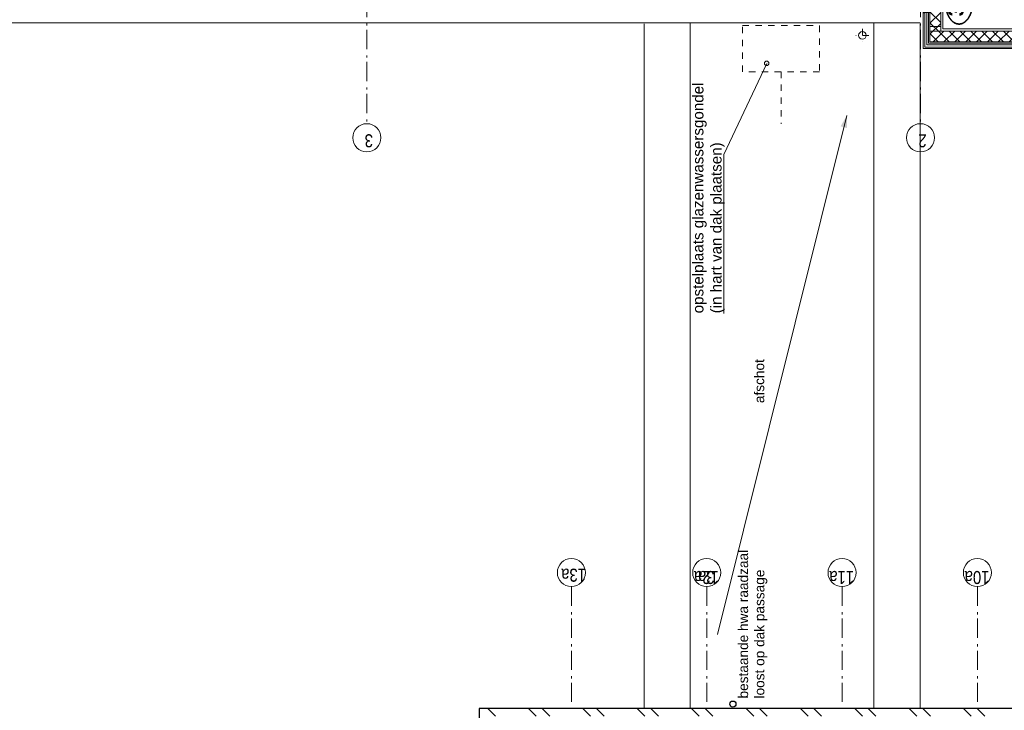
# Model space of a CAD drawing. Header units: millimetres. Extents: x 164327 to 368283, y 131426 to 274001.
# Tile 111 of 160: x 340573 to 353377, y 210241 to 219224. Entities that reach past the tile are written whole.
import ezdxf
from ezdxf.enums import TextEntityAlignment as Align

# ---------------------------------------------------------------- set-up
doc = ezdxf.new("R2010")
doc.units = ezdxf.units.MM
doc.header["$LTSCALE"] = 400
doc.linetypes.add('STYLE_01', pattern=[0.416641, 0.208282, -0.208359])
doc.linetypes.add('STYLE_06', pattern=[1.041641, 0.625, -0.208282, 0.069427, -0.138931])
for name, color, linetype, lineweight in [('Buitenkozijnen', 140, 'Continuous', 15), ('Detailaanduiding', 5, 'Continuous', 70), ('mat-baksteen', 5, 'Continuous', 25), ('mat-beton (ihwg)', 5, 'Continuous', 25), ('None', 7, 'Continuous', 9), ('Tekst', 140, 'Continuous', 15)]:
    doc.layers.add(name, color=color, linetype=linetype, lineweight=lineweight)
doc.styles.add('Arial', font='arial.ttf', dxfattribs={"height": 211.666667})
doc.styles.add('Arial Narrow', font='ARIALN.TTF', dxfattribs={"height": 222.25})
doc.styles.add('Arial Narrow (bold)', font='ARIALNB.TTF', dxfattribs={"height": 172.861111})
doc.styles.get("Standard").update_dxf_attribs({"font": 'arial.ttf'})

# ---------------------------------------------------------------- blocks, each defined once
blk = doc.blocks.new('*X627')
at = {"layer": 'None', "lineweight": 5}
for p, q in [((29648, -27486), (29701, -27433)), ((29719, -27557), (29843, -27433)), ((29844, -27573), (29984, -27433)), ((29986, -27573), (30060, -27498)), ((30127, -27573), (30131, -27569))]:
    blk.add_line(p, q, dxfattribs=at)
at = {"layer": 'None', "lineweight": 13}
for p, q in [((29695, -27433), (29835, -27573)), ((29837, -27433), (29977, -27573)), ((29978, -27433), (30118, -27573))]:
    blk.add_line(p, q, dxfattribs=at)
blk = doc.blocks.new('*X628')
at = {"layer": 'None', "lineweight": 13}
for p, q in [((29595, -27474), (29735, -27614)), ((29595, -27615), (29735, -27755)), ((29595, -27756), (29735, -27896)), ((29595, -27898), (29735, -28038)), ((29595, -28039), (29735, -28179)), ((29595, -28181), (29735, -28321)), ((29595, -28322), (29735, -28462)), ((29595, -28463), (29735, -28603)), ((29595, -28605), (29735, -28745)), ((29595, -28746), (29735, -28886)), ((29595, -28888), (29735, -29028)), ((29595, -29029), (29676, -29110))]:
    blk.add_line(p, q, dxfattribs=at)
at = {"layer": 'None', "lineweight": 5}
for p, q in [((29595, -27540), (29648, -27486)), ((29595, -27681), (29719, -27557)), ((29595, -27823), (29735, -27683)), ((29595, -27964), (29735, -27824)), ((29595, -28105), (29735, -27965)), ((29595, -28247), (29735, -28107)), ((29595, -28388), (29735, -28248)), ((29595, -28530), (29735, -28390)), ((29595, -28671), (29735, -28531)), ((29595, -28812), (29735, -28672)), ((29595, -28954), (29735, -28814)), ((29595, -29095), (29735, -28955)), ((29721, -29110), (29735, -29097))]:
    blk.add_line(p, q, dxfattribs=at)
blk = doc.blocks.new('*X629')
at = {"layer": 'None', "lineweight": 5}
for p, q in [((29995, -27422), (30071, -27346)), ((30060, -27498), (30135, -27424)), ((30131, -27569), (30135, -27565))]:
    blk.add_line(p, q, dxfattribs=at)
at = {"layer": 'None', "lineweight": 13}
blk.add_line((30032, -27346), (30135, -27448), dxfattribs=at)
blk = doc.blocks.new('*U630')
at = {"layer": 'None', "color": 140, "lineweight": 15}
for p, q in [((29974, -27345), (29507, -27345)), ((29507, -27345), (29507, -29112)), ((29974, -27365), (29527, -27365)), ((29527, -27365), (29527, -29112)), ((29974, -27345), (29974, -27365)), ((29977, -27346), (29977, -27424)), ((29977, -27346), (29995, -27346)), ((29995, -27346), (29995, -27424)), ((30129, -27346), (30129, -27573)), ((30129, -27346), (30156, -27346)), ((30156, -27346), (30156, -27600)), ((29577, -27415), (29577, -29110)), ((30135, -27415), (29577, -27415)), ((29595, -27433), (29595, -29110)), ((30135, -27433), (29595, -27433)), ((30129, -27573), (29735, -27573)), ((29735, -27573), (29735, -29110)), ((30156, -27600), (29762, -27600)), ((29762, -27600), (29762, -29110))]:
    blk.add_line(p, q, dxfattribs=at)
at = {"layer": 'None', "color": 8, "linetype": 'Continuous', "lineweight": 5}
for p, q in [((29555, -27393), (29555, -29110)), ((29557, -27393), (29977, -27393))]:
    blk.add_line(p, q, dxfattribs=at)
at = {"layer": 'None', "color": 140, "linetype": 'Continuous', "lineweight": 15}
for p, q in [((29995, -27346), (29995, -27433)), ((29995, -27346), (30135, -27346)), ((30135, -27346), (30135, -27573)), ((29995, -27433), (29595, -27433)), ((29595, -27433), (29595, -29110)), ((30135, -27573), (29735, -27573)), ((29735, -27573), (29735, -29110))]:
    blk.add_line(p, q, dxfattribs=at)
for points in [[(29795, -27573), (29795, -27433), (29735, -27433), (29735, -27573)], [(30135, -27573), (30135, -27433), (30075, -27433), (30075, -27573)]]:
    blk.add_lwpolyline(points, close=True, dxfattribs=at)
at = {"layer": 'None', "color": 140}
for name in ['*X629', '*X628', '*X627']:
    blk.add_blockref(name, (0, 0), dxfattribs=at)
blk = doc.blocks.new('*X946')
at = {"layer": 'None', "lineweight": 9}
for p, q in [((20821, -21782), (20921, -21682)), ((20821, -22312), (20921, -22212)), ((20821, -22489), (20921, -22389)), ((20821, -23020), (20921, -22920)), ((20821, -23196), (20921, -23096)), ((20821, -23727), (20921, -23627)), ((20821, -23903), (20921, -23803)), ((20821, -24434), (20921, -24334)), ((20821, -24610), (20921, -24510)), ((20821, -25141), (20921, -25041)), ((20821, -25317), (20921, -25217)), ((20821, -25848), (20921, -25748)), ((20821, -26024), (20921, -25924)), ((20821, -26555), (20921, -26455)), ((20821, -26731), (20921, -26631)), ((20821, -27262), (20921, -27162)), ((20821, -27439), (20921, -27339)), ((20821, -27969), (20921, -27869)), ((20821, -28146), (20921, -28046))]:
    blk.add_line(p, q, dxfattribs=at)
blk = doc.blocks.new('HWA')
at = {"layer": 'None', "color": 92, "linetype": 'Continuous', "lineweight": 25}
blk.add_circle((0, -74), 40, dxfattribs=at)
blk = doc.blocks.new('Detail')
at = {"layer": 'Detailaanduiding', "color": 1, "linetype": 'Continuous', "lineweight": 35}
blk.add_open_spline([(-134, 154), (-70, 177), (77, 177), (141, 154), (205, 130), (242, 90), (278, 49), (278, 2), (278, -45), (242, -85), (205, -126), (141, -149), (77, -173), (-70, -173), (-134, -149), (-198, -126), (-235, -85), (-272, -45), (-272, 2), (-272, 49), (-235, 90), (-198, 130), (-134, 154)], degree=2, knots=[0, 0, 0, 0.097932, 0.195864, 0.195864, 0.280023, 0.280023, 0.347931, 0.347931, 0.415846, 0.415846, 0.5, 0.5, 0.597932, 0.695864, 0.695864, 0.780023, 0.780023, 0.847931, 0.847931, 0.915846, 0.915846, 1, 1, 1], dxfattribs=at)
at = {"layer": 'Detailaanduiding', "style": 'Arial Narrow (bold)'}
blk.add_attdef('Detail', text='', height=198, dxfattribs=at).set_placement((-170, 142), align=Align.TOP_LEFT)
at = {"layer": 'None', "color": 0, "flags": 1}
blk.add_attdef('Fragment', (-272, -528), '', height=198, dxfattribs=at)
blk = doc.blocks.new('*U1307')
at = {"layer": 'None', "color": 140, "linetype": 'STYLE_01', "lineweight": 15}
for p, q in [((29678, -26640), (29678, -26470)), ((29763, -26555), (29593, -26555))]:
    blk.add_line(p, q, dxfattribs=at)
at = {"layer": 'None', "color": 140, "linetype": 'Continuous', "lineweight": 15}
blk.add_circle((29678, -26555), 50, dxfattribs=at)
blk = doc.blocks.new('*U1591')
at = {"layer": 'None', "color": 43, "linetype": 'Continuous', "lineweight": 9}
for centre in [(28347, -20110), (28347, -27310)]:
    blk.add_circle(centre, 183, dxfattribs=at)
at = {"layer": 'None', "color": 43, "char_height": 169, "width": 160.91, "attachment_point": 1, "rotation": 90, "style": 'Arial Narrow'}
for s, insert in [('3', (28223, -20190)), ('2', (28223, -27390))]:
    blk.add_mtext(s, dxfattribs=dict(at, insert=insert))

msp = doc.modelspace()

# ---------------------------------------------------------------- linework, layer by layer
at = {"layer": 'Buitenkozijnen', "color": 43, "linetype": 'Continuous', "lineweight": 9}
for p, q in [((352282.47012, 219182.4865), (330125.55398, 219182.4865)), ((348691.48973, 219172.48649), (348691.48973, 210262.75849)), ((352282.47012, 219172.48649), (352282.47012, 210262.75849))]:
    msp.add_line(p, q, dxfattribs=at)
at = {"layer": 'mat-baksteen', "lineweight": 25}
for p, q in [((366226.97992, 210262.75849), (346546.97992, 210262.75849)), ((346546.97992, 210262.75849), (346546.97992, 190582.75849))]:
    msp.add_line(p, q, dxfattribs=at)
at = {"layer": 'None', "color": 43, "linetype": 'STYLE_06', "lineweight": 9}
for p, q in [((345086.97992, 251591.69912), (345086.97992, 217871.79849)), ((352286.97992, 251591.69912), (352286.97992, 217871.79849))]:
    msp.add_line(p, q, dxfattribs=at)
at = {"layer": 'None', "color": 8, "lineweight": 5}
for p, q in [((349728.79267, 217468.75849), (350286.97992, 218655.80244)), ((349728.79267, 215404.64523), (349728.79267, 217468.75849))]:
    msp.add_line(p, q, dxfattribs=at)
at = {"layer": 'None', "color": 8, "linetype": 'STYLE_01', "lineweight": 5}
msp.add_line((350473.25191, 218547.20209), (350473.25191, 217868.75849), dxfattribs=at)
at = {"layer": 'None', "color": 8, "linetype": 'Continuous', "lineweight": 5}
msp.add_line((349646.97992, 211228.75849), (351330.72703, 217980.13307), dxfattribs=at)
at = {"layer": 'None', "color": 7, "linetype": 'STYLE_06', "lineweight": 9}
for p, q in [((347746.97992, 211849.86624), (347746.97992, 210349.86624)), ((349506.97992, 211849.86624), (349506.97992, 210349.86624)), ((349506.97992, 211849.86624), (349506.97992, 210349.86624)), ((351266.97992, 211849.86624), (351266.97992, 210349.86624)), ((353026.97992, 211849.86624), (353026.97992, 210349.86624))]:
    msp.add_line(p, q, dxfattribs=at)
at = {"layer": 'None', "color": 140, "linetype": 'Continuous', "lineweight": 15}
msp.add_lwpolyline([(349291.48992, 210262.72173), (349291.48992, 219182.4865), (351682.46992, 219182.4865), (351682.46992, 210262.72173)], close=True, dxfattribs=at)
at = {"layer": 'None', "color": 43, "linetype": 'STYLE_01', "lineweight": 9}
msp.add_lwpolyline([(349973.25191, 218547.20209), (349973.25191, 219147.20209), (350973.25191, 219147.20209), (350973.25191, 218547.20209)], close=True, dxfattribs=at)
at = {"layer": 'None', "color": 8, "lineweight": 5}
msp.add_circle((350286.97992, 218655.80244), 29.22302, dxfattribs=at)
at = {"layer": 'None', "color": 43, "linetype": 'Continuous', "lineweight": 9}
for centre in [(347746.97992, 212032.47265), (349506.97992, 212032.47265), (349506.97992, 212032.47265), (351266.97992, 212032.47265), (353026.97992, 212032.47265)]:
    msp.add_circle(centre, 182.60642, dxfattribs=at)
at = {"layer": 'None', "color": 8, "lineweight": 5}
msp.add_solid([(351330.72703, 217980.13307), (351330.72703, 217815.78297), (351248.55198, 217837.80171)], dxfattribs=at)

# ---------------------------------------------------------------- block references
at = {"layer": 'Detailaanduiding', "color": 7, "rotation": 90}
msp.add_blockref('Detail', (352790.94368, 219439.75257), dxfattribs=at).add_auto_attribs({'Detail': '369'})
at = {"layer": 'mat-baksteen', "rotation": 90}
msp.add_blockref('*X946', (324976.97992, 189341.69912), dxfattribs=at)
at = {"layer": 'mat-beton (ihwg)', "color": 7, "rotation": 90}
msp.add_blockref('HWA', (349772.97967, 210321.69912), dxfattribs=at)
at = {"layer": 'None', "color": 7, "rotation": 90}
for name in ['*U630', '*U1307', '*U1591']:
    msp.add_blockref(name, (324976.97992, 189341.69912), dxfattribs=at)

# ---------------------------------------------------------------- texts
at = {"layer": 'None', "color": 43, "char_height": 127, "attachment_point": 1, "rotation": 90, "style": 'Arial'}
for s, insert in [('afschot', (350127.59125, 214236.67099)), ('bestaande hwa raadzaal\\Ploost op dak passage', (349918.20316, 210394.58349))]:
    msp.add_mtext(s, dxfattribs=dict(at, insert=insert))
at = {"layer": 'None', "color": 8, "char_height": 169.333333, "attachment_point": 1, "rotation": 180, "style": 'Arial Narrow'}
for s, insert in [('13a', (347937.89039, 211913.95425)), ('12a', (349664.43815, 211883.84783)), ('3a', (349607.89039, 211883.84783)), ('11a', (351424.43815, 211883.84783)), ('10a', (353184.43815, 211883.84783))]:
    msp.add_mtext(s, dxfattribs=dict(at, insert=insert))
at = {"layer": 'Tekst', "color": 140, "insert": (349323.09823, 215404.64523), "char_height": 141.1111111, "width": 2906.7166629, "attachment_point": 1, "rotation": 90, "style": 'Arial'}
msp.add_mtext('opstelplaats glazenwassersgondel\\P(in hart van dak plaatsen)', dxfattribs=at)

doc.saveas('drawing.dxf')
